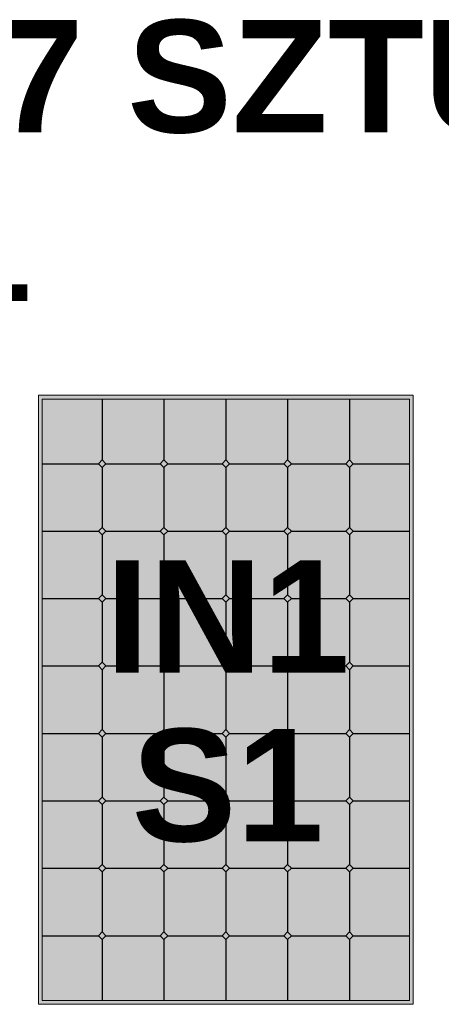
# Model space of a CAD drawing. Header units: millimetres. Extents: x -6697 to 21546, y -3389 to 18959.
# Tile 31 of 153: x -5278 to -5166, y 7299 to 7562. Entities that reach past the tile are written whole.
import ezdxf

# ---------------------------------------------------------------- set-up
doc = ezdxf.new("R2010")
doc.units = ezdxf.units.MM
doc.layers.add('2DS_OBJ', color=7, linetype='Continuous', lineweight=18, true_color=0xffdf7f)
doc.layers.add('JK-linie pomocnicze', color=40, linetype='Continuous', true_color=0xffbf00)
for name, color, linetype in [('JK-opis', 131, 'Continuous'), ('linie pomocnicze', 30, 'Continuous'), ('opisy', 7, 'Continuous')]:
    doc.layers.add(name, color=color, linetype=linetype)
doc.styles.add('Arial', font='arial.ttf')

msp = doc.modelspace()

# ---------------------------------------------------------------- hatches: boundary and pattern name
at = {"layer": 'linie pomocnicze'}
h = msp.add_hatch(color=256, dxfattribs=at)
h.dxf.hatch_style = 1
h.paths.add_polyline_path([(-5273.3, 7461.25), (-5273.3, 7298.68), (-5173.3, 7298.68), (-5173.3, 7461.25)])
h.paths.add_polyline_path([(-5272.3, 7460.25), (-5272.3, 7299.68), (-5174.3, 7299.68), (-5174.3, 7460.25)], flags=16)
h.paths.add_polyline_path([(-5206.8, 7444), (-5205.8, 7443), (-5191.3, 7443), (-5190.3, 7444), (-5189.3, 7443), (-5190.3, 7442), (-5190.3, 7426), (-5189.3, 7425), (-5190.3, 7424), (-5190.3, 7408), (-5189.3, 7407), (-5190.3, 7406), (-5190.3, 7390), (-5189.3, 7389), (-5190.3, 7388), (-5190.3, 7372), (-5189.3, 7371), (-5190.3, 7370), (-5190.3, 7354), (-5189.3, 7353), (-5190.3, 7352), (-5190.3, 7336), (-5189.3, 7335), (-5190.3, 7334), (-5190.3, 7318), (-5189.3, 7317), (-5190.3, 7316), (-5191.3, 7317), (-5205.8, 7317), (-5206.8, 7316), (-5207.8, 7317), (-5222.3, 7317), (-5223.3, 7316), (-5224.3, 7317), (-5238.8, 7317), (-5239.8, 7316), (-5240.8, 7317), (-5255.3, 7317), (-5256.3, 7316), (-5257.3, 7317), (-5256.3, 7318), (-5256.3, 7334), (-5257.3, 7335), (-5256.3, 7336), (-5256.3, 7352), (-5257.3, 7353), (-5256.3, 7354), (-5256.3, 7370), (-5257.3, 7371), (-5256.3, 7372), (-5256.3, 7388), (-5257.3, 7389), (-5256.3, 7390), (-5256.3, 7406), (-5257.3, 7407), (-5256.3, 7408), (-5256.3, 7424), (-5257.3, 7425), (-5256.3, 7426), (-5256.3, 7442), (-5257.3, 7443), (-5256.3, 7444), (-5255.3, 7443), (-5240.8, 7443), (-5239.8, 7444), (-5238.8, 7443), (-5224.3, 7443), (-5223.3, 7444), (-5222.3, 7443), (-5207.8, 7443)], flags=0)
h.paths.add_polyline_path([(-5206.8, 7426), (-5205.8, 7425), (-5206.8, 7424), (-5206.8, 7408), (-5205.8, 7407), (-5206.8, 7406), (-5206.8, 7390), (-5205.8, 7389), (-5206.8, 7388), (-5206.8, 7372), (-5205.8, 7371), (-5206.8, 7370), (-5206.8, 7354), (-5205.8, 7353), (-5206.8, 7352), (-5206.8, 7336), (-5205.8, 7335), (-5206.8, 7334), (-5207.8, 7335), (-5222.3, 7335), (-5223.3, 7334), (-5224.3, 7335), (-5238.8, 7335), (-5239.8, 7334), (-5240.8, 7335), (-5239.8, 7336), (-5239.8, 7352), (-5240.8, 7353), (-5239.8, 7354), (-5239.8, 7370), (-5240.8, 7371), (-5239.8, 7372), (-5239.8, 7388), (-5240.8, 7389), (-5239.8, 7390), (-5239.8, 7406), (-5240.8, 7407), (-5239.8, 7408), (-5239.8, 7424), (-5240.8, 7425), (-5239.8, 7426), (-5238.8, 7425), (-5224.3, 7425), (-5223.3, 7426), (-5222.3, 7425), (-5207.8, 7425)], flags=0)
h.paths.add_polyline_path([(-5223.3, 7408), (-5222.3, 7407), (-5223.3, 7406), (-5223.3, 7390), (-5222.3, 7389), (-5223.3, 7388), (-5223.3, 7372), (-5222.3, 7371), (-5223.3, 7370), (-5223.3, 7354), (-5222.3, 7353), (-5223.3, 7352), (-5224.3, 7353), (-5223.3, 7354), (-5223.3, 7370), (-5224.3, 7371), (-5223.3, 7372), (-5223.3, 7388), (-5224.3, 7389), (-5223.3, 7390), (-5223.3, 7406), (-5224.3, 7407)], flags=0)
at = {"layer": 'linie pomocnicze', "true_color": 0xadddf7, "transparency": 33554498}
h = msp.add_hatch(color=141, dxfattribs=at)
h.dxf.hatch_style = 1
h.paths.add_polyline_path([(-5272.3, 7443), (-5257.3, 7443), (-5256.3, 7444), (-5256.3, 7460.25), (-5272.3, 7460.25)])
h.paths.add_polyline_path([(-5256.3, 7444), (-5255.3, 7443), (-5240.8, 7443), (-5239.8, 7444), (-5239.8, 7460.25), (-5256.3, 7460.25)])
h.paths.add_polyline_path([(-5223.3, 7460.25), (-5239.8, 7460.25), (-5239.8, 7444), (-5238.8, 7443), (-5224.3, 7443), (-5223.3, 7444)])
h.paths.add_polyline_path([(-5206.8, 7460.25), (-5223.3, 7460.25), (-5223.3, 7444), (-5222.3, 7443), (-5207.8, 7443), (-5206.8, 7444)])
h.paths.add_polyline_path([(-5190.3, 7460.25), (-5206.8, 7460.25), (-5206.8, 7444), (-5205.8, 7443), (-5191.3, 7443), (-5190.3, 7444)])
h.paths.add_polyline_path([(-5174.3, 7443), (-5174.3, 7460.25), (-5190.3, 7460.25), (-5190.3, 7444), (-5189.3, 7443)])
at = {"layer": 'linie pomocnicze'}
h = msp.add_hatch(color=256, dxfattribs=at)
h.dxf.hatch_style = 1
h.paths.add_polyline_path([(-5206.8, 7444), (-5207.8, 7443), (-5206.8, 7442), (-5205.8, 7443)])
h.paths.add_polyline_path([(-5190.3, 7444), (-5191.3, 7443), (-5190.3, 7442), (-5189.3, 7443)])
h.paths.add_polyline_path([(-5223.3, 7444), (-5224.3, 7443), (-5223.3, 7442), (-5222.3, 7443)])
h.paths.add_polyline_path([(-5240.8, 7443), (-5239.8, 7442), (-5238.8, 7443), (-5239.8, 7444)])
h.paths.add_polyline_path([(-5257.3, 7443), (-5256.3, 7442), (-5255.3, 7443), (-5256.3, 7444)])
at = {"layer": 'linie pomocnicze', "true_color": 0xadddf7, "transparency": 33554498}
h = msp.add_hatch(color=141, dxfattribs=at)
h.dxf.hatch_style = 1
h.paths.add_polyline_path([(-5272.3, 7425), (-5257.3, 7425), (-5256.3, 7426), (-5256.3, 7442), (-5257.3, 7443), (-5272.3, 7443)])
h.paths.add_polyline_path([(-5255.3, 7443), (-5256.3, 7442), (-5256.3, 7426), (-5255.3, 7425), (-5240.8, 7425), (-5239.8, 7426), (-5239.8, 7442), (-5240.8, 7443)])
h.paths.add_polyline_path([(-5238.8, 7443), (-5239.8, 7442), (-5239.8, 7426), (-5238.8, 7425), (-5224.3, 7425), (-5223.3, 7426), (-5223.3, 7442), (-5224.3, 7443)])
h.paths.add_polyline_path([(-5206.8, 7442), (-5207.8, 7443), (-5222.3, 7443), (-5223.3, 7442), (-5223.3, 7426), (-5222.3, 7425), (-5207.8, 7425), (-5206.8, 7426)])
h.paths.add_polyline_path([(-5206.8, 7426), (-5205.8, 7425), (-5191.3, 7425), (-5190.3, 7426), (-5190.3, 7442), (-5191.3, 7443), (-5205.8, 7443), (-5206.8, 7442)])
h.paths.add_polyline_path([(-5190.3, 7426), (-5189.3, 7425), (-5174.3, 7425), (-5174.3, 7443), (-5189.3, 7443), (-5190.3, 7442)])
h.paths.add_polyline_path([(-5272.3, 7407), (-5257.3, 7407), (-5256.3, 7408), (-5256.3, 7424), (-5257.3, 7425), (-5272.3, 7425)])
h.paths.add_polyline_path([(-5239.8, 7424), (-5240.8, 7425), (-5255.3, 7425), (-5256.3, 7424), (-5256.3, 7408), (-5255.3, 7407), (-5240.8, 7407), (-5239.8, 7408)])
h.paths.add_polyline_path([(-5238.8, 7425), (-5239.8, 7424), (-5239.8, 7408), (-5238.8, 7407), (-5224.3, 7407), (-5223.3, 7408), (-5223.3, 7424), (-5224.3, 7425)])
h.paths.add_polyline_path([(-5223.3, 7408), (-5222.3, 7407), (-5207.8, 7407), (-5206.8, 7408), (-5206.8, 7424), (-5207.8, 7425), (-5222.3, 7425), (-5223.3, 7424)])
h.paths.add_polyline_path([(-5206.8, 7408), (-5205.8, 7407), (-5191.3, 7407), (-5190.3, 7408), (-5190.3, 7424), (-5191.3, 7425), (-5205.8, 7425), (-5206.8, 7424)])
h.paths.add_polyline_path([(-5190.3, 7408), (-5189.3, 7407), (-5174.3, 7407), (-5174.3, 7425), (-5189.3, 7425), (-5190.3, 7424)])
h.paths.add_polyline_path([(-5272.3, 7407), (-5272.3, 7389), (-5257.3, 7389), (-5256.3, 7390), (-5256.3, 7406), (-5257.3, 7407)])
h.paths.add_polyline_path([(-5256.3, 7390), (-5255.3, 7389), (-5240.8, 7389), (-5239.8, 7390), (-5239.8, 7406), (-5240.8, 7407), (-5255.3, 7407), (-5256.3, 7406)])
h.paths.add_polyline_path([(-5223.3, 7406), (-5224.3, 7407), (-5238.8, 7407), (-5239.8, 7406), (-5239.8, 7390), (-5238.8, 7389), (-5224.3, 7389), (-5223.3, 7390)])
h.paths.add_polyline_path([(-5223.3, 7390), (-5222.3, 7389), (-5207.8, 7389), (-5206.8, 7390), (-5206.8, 7406), (-5207.8, 7407), (-5222.3, 7407), (-5223.3, 7406)])
h.paths.add_polyline_path([(-5206.8, 7390), (-5205.8, 7389), (-5191.3, 7389), (-5190.3, 7390), (-5190.3, 7406), (-5191.3, 7407), (-5205.8, 7407), (-5206.8, 7406)])
h.paths.add_polyline_path([(-5190.3, 7390), (-5189.3, 7389), (-5174.3, 7389), (-5174.3, 7407), (-5189.3, 7407), (-5190.3, 7406)])
h.paths.add_polyline_path([(-5272.3, 7371), (-5257.3, 7371), (-5256.3, 7372), (-5256.3, 7388), (-5257.3, 7389), (-5272.3, 7389)])
h.paths.add_polyline_path([(-5240.8, 7371), (-5239.8, 7372), (-5239.8, 7388), (-5240.8, 7389), (-5255.3, 7389), (-5256.3, 7388), (-5256.3, 7372), (-5255.3, 7371)])
h.paths.add_polyline_path([(-5223.3, 7388), (-5224.3, 7389), (-5238.8, 7389), (-5239.8, 7388), (-5239.8, 7372), (-5238.8, 7371), (-5224.3, 7371), (-5223.3, 7372)])
h.paths.add_polyline_path([(-5223.3, 7372), (-5222.3, 7371), (-5207.8, 7371), (-5206.8, 7372), (-5206.8, 7388), (-5207.8, 7389), (-5222.3, 7389), (-5223.3, 7388)])
h.paths.add_polyline_path([(-5206.8, 7372), (-5205.8, 7371), (-5191.3, 7371), (-5190.3, 7372), (-5190.3, 7388), (-5191.3, 7389), (-5205.8, 7389), (-5206.8, 7388)])
h.paths.add_polyline_path([(-5190.3, 7372), (-5189.3, 7371), (-5174.3, 7371), (-5174.3, 7389), (-5189.3, 7389), (-5190.3, 7388)])
h.paths.add_polyline_path([(-5272.3, 7353), (-5257.3, 7353), (-5256.3, 7354), (-5256.3, 7370), (-5257.3, 7371), (-5272.3, 7371)])
h.paths.add_polyline_path([(-5256.3, 7354), (-5255.3, 7353), (-5240.8, 7353), (-5239.8, 7354), (-5239.8, 7370), (-5240.8, 7371), (-5255.3, 7371), (-5256.3, 7370)])
h.paths.add_polyline_path([(-5223.3, 7370), (-5224.3, 7371), (-5238.8, 7371), (-5239.8, 7370), (-5239.8, 7354), (-5238.8, 7353), (-5224.3, 7353), (-5223.3, 7354)])
h.paths.add_polyline_path([(-5223.3, 7354), (-5222.3, 7353), (-5207.8, 7353), (-5206.8, 7354), (-5206.8, 7370), (-5207.8, 7371), (-5222.3, 7371), (-5223.3, 7370)])
h.paths.add_polyline_path([(-5206.8, 7354), (-5205.8, 7353), (-5191.3, 7353), (-5190.3, 7354), (-5190.3, 7370), (-5191.3, 7371), (-5205.8, 7371), (-5206.8, 7370)])
h.paths.add_polyline_path([(-5190.3, 7354), (-5189.3, 7353), (-5174.3, 7353), (-5174.3, 7371), (-5189.3, 7371), (-5190.3, 7370)])
h.paths.add_polyline_path([(-5272.3, 7353), (-5272.3, 7335), (-5257.3, 7335), (-5256.3, 7336), (-5256.3, 7352), (-5257.3, 7353)])
h.paths.add_polyline_path([(-5239.8, 7352), (-5240.8, 7353), (-5255.3, 7353), (-5256.3, 7352), (-5256.3, 7336), (-5255.3, 7335), (-5240.8, 7335), (-5239.8, 7336)])
h.paths.add_polyline_path([(-5223.3, 7352), (-5224.3, 7353), (-5238.8, 7353), (-5239.8, 7352), (-5239.8, 7336), (-5238.8, 7335), (-5224.3, 7335), (-5223.3, 7336)])
h.paths.add_polyline_path([(-5223.3, 7336), (-5222.3, 7335), (-5207.8, 7335), (-5206.8, 7336), (-5206.8, 7352), (-5207.8, 7353), (-5222.3, 7353), (-5223.3, 7352)])
h.paths.add_polyline_path([(-5190.3, 7352), (-5191.3, 7353), (-5205.8, 7353), (-5206.8, 7352), (-5206.8, 7336), (-5205.8, 7335), (-5191.3, 7335), (-5190.3, 7336)])
h.paths.add_polyline_path([(-5190.3, 7336), (-5189.3, 7335), (-5174.3, 7335), (-5174.3, 7353), (-5189.3, 7353), (-5190.3, 7352)])
h.paths.add_polyline_path([(-5256.3, 7334), (-5257.3, 7335), (-5272.3, 7335), (-5272.3, 7317), (-5257.3, 7317), (-5256.3, 7318)])
h.paths.add_polyline_path([(-5239.8, 7334), (-5240.8, 7335), (-5255.3, 7335), (-5256.3, 7334), (-5256.3, 7318), (-5255.3, 7317), (-5240.8, 7317), (-5239.8, 7318)])
h.paths.add_polyline_path([(-5223.3, 7334), (-5224.3, 7335), (-5238.8, 7335), (-5239.8, 7334), (-5239.8, 7318), (-5238.8, 7317), (-5224.3, 7317), (-5223.3, 7318)])
h.paths.add_polyline_path([(-5206.8, 7334), (-5207.8, 7335), (-5222.3, 7335), (-5223.3, 7334), (-5223.3, 7318), (-5222.3, 7317), (-5207.8, 7317), (-5206.8, 7318)])
h.paths.add_polyline_path([(-5206.8, 7318), (-5205.8, 7317), (-5191.3, 7317), (-5190.3, 7318), (-5190.3, 7334), (-5191.3, 7335), (-5205.8, 7335), (-5206.8, 7334)])
h.paths.add_polyline_path([(-5174.3, 7335), (-5189.3, 7335), (-5190.3, 7334), (-5190.3, 7318), (-5189.3, 7317), (-5174.3, 7317)])
h.paths.add_polyline_path([(-5256.3, 7316), (-5257.3, 7317), (-5272.3, 7317), (-5272.3, 7299.68), (-5256.3, 7299.68)])
h.paths.add_polyline_path([(-5239.8, 7316), (-5240.8, 7317), (-5255.3, 7317), (-5256.3, 7316), (-5256.3, 7299.68), (-5239.8, 7299.68)])
h.paths.add_polyline_path([(-5238.8, 7317), (-5239.8, 7316), (-5239.8, 7299.68), (-5223.3, 7299.68), (-5223.3, 7316), (-5224.3, 7317)])
h.paths.add_polyline_path([(-5222.3, 7317), (-5223.3, 7316), (-5223.3, 7299.68), (-5206.8, 7299.68), (-5206.8, 7316), (-5207.8, 7317)])
h.paths.add_polyline_path([(-5206.8, 7299.68), (-5190.3, 7299.68), (-5190.3, 7316), (-5191.3, 7317), (-5205.8, 7317), (-5206.8, 7316)])
h.paths.add_polyline_path([(-5174.3, 7317), (-5189.3, 7317), (-5190.3, 7316), (-5190.3, 7299.68), (-5174.3, 7299.68)])
at = {"layer": 'linie pomocnicze'}
h = msp.add_hatch(color=256, dxfattribs=at)
h.dxf.hatch_style = 1
h.paths.add_polyline_path([(-5256.3, 7424), (-5255.3, 7425), (-5256.3, 7426), (-5257.3, 7425)])
h.paths.add_polyline_path([(-5239.8, 7424), (-5238.8, 7425), (-5239.8, 7426), (-5240.8, 7425)])
h.paths.add_polyline_path([(-5223.3, 7426), (-5224.3, 7425), (-5223.3, 7424), (-5222.3, 7425)])
h.paths.add_polyline_path([(-5207.8, 7425), (-5206.8, 7424), (-5205.8, 7425), (-5206.8, 7426)])
h.paths.add_polyline_path([(-5190.3, 7426), (-5191.3, 7425), (-5190.3, 7424), (-5189.3, 7425)])
h = msp.add_hatch(color=256, dxfattribs=at)
h.dxf.hatch_style = 1
h.paths.add_polyline_path([(-5256.3, 7408), (-5257.3, 7407), (-5256.3, 7406), (-5255.3, 7407)])
h.paths.add_polyline_path([(-5238.8, 7407), (-5239.8, 7408), (-5240.8, 7407), (-5239.8, 7406)])
h.paths.add_polyline_path([(-5224.3, 7407), (-5223.3, 7406), (-5222.3, 7407), (-5223.3, 7408)])
h.paths.add_polyline_path([(-5206.8, 7408), (-5207.8, 7407), (-5206.8, 7406), (-5205.8, 7407)])
h.paths.add_polyline_path([(-5190.3, 7408), (-5191.3, 7407), (-5190.3, 7406), (-5189.3, 7407)])
h = msp.add_hatch(color=256, dxfattribs=at)
h.dxf.hatch_style = 1
h.paths.add_polyline_path([(-5256.3, 7390), (-5257.3, 7389), (-5256.3, 7388), (-5255.3, 7389)])
h.paths.add_polyline_path([(-5239.8, 7390), (-5240.8, 7389), (-5239.8, 7388), (-5238.8, 7389)])
h.paths.add_polyline_path([(-5224.3, 7389), (-5223.3, 7388), (-5222.3, 7389), (-5223.3, 7390)])
h.paths.add_polyline_path([(-5207.8, 7389), (-5206.8, 7388), (-5205.8, 7389), (-5206.8, 7390)])
h.paths.add_polyline_path([(-5191.3, 7389), (-5190.3, 7388), (-5189.3, 7389), (-5190.3, 7390)])
h = msp.add_hatch(color=256, dxfattribs=at)
h.dxf.hatch_style = 1
h.paths.add_polyline_path([(-5257.3, 7371), (-5256.3, 7370), (-5255.3, 7371), (-5256.3, 7372)])
h.paths.add_polyline_path([(-5240.8, 7371), (-5239.8, 7370), (-5238.8, 7371), (-5239.8, 7372)])
h.paths.add_polyline_path([(-5224.3, 7371), (-5223.3, 7370), (-5222.3, 7371), (-5223.3, 7372)])
h.paths.add_polyline_path([(-5207.8, 7371), (-5206.8, 7370), (-5205.8, 7371), (-5206.8, 7372)])
h.paths.add_polyline_path([(-5189.3, 7371), (-5190.3, 7372), (-5191.3, 7371), (-5190.3, 7370)])
h = msp.add_hatch(color=256, dxfattribs=at)
h.dxf.hatch_style = 1
h.paths.add_polyline_path([(-5257.3, 7353), (-5256.3, 7352), (-5255.3, 7353), (-5256.3, 7354)])
h.paths.add_polyline_path([(-5239.8, 7352), (-5238.8, 7353), (-5239.8, 7354), (-5240.8, 7353)])
h.paths.add_polyline_path([(-5224.3, 7353), (-5223.3, 7352), (-5222.3, 7353), (-5223.3, 7354)])
h.paths.add_polyline_path([(-5206.8, 7354), (-5207.8, 7353), (-5206.8, 7352), (-5205.8, 7353)])
h.paths.add_polyline_path([(-5191.3, 7353), (-5190.3, 7352), (-5189.3, 7353), (-5190.3, 7354)])
h = msp.add_hatch(color=256, dxfattribs=at)
h.dxf.hatch_style = 1
h.paths.add_polyline_path([(-5256.3, 7334), (-5255.3, 7335), (-5256.3, 7336), (-5257.3, 7335)])
h.paths.add_polyline_path([(-5240.8, 7335), (-5239.8, 7334), (-5238.8, 7335), (-5239.8, 7336)])
h.paths.add_polyline_path([(-5223.3, 7334), (-5222.3, 7335), (-5223.3, 7336), (-5224.3, 7335)])
h.paths.add_polyline_path([(-5205.8, 7335), (-5206.8, 7336), (-5207.8, 7335), (-5206.8, 7334)])
h.paths.add_polyline_path([(-5191.3, 7335), (-5190.3, 7334), (-5189.3, 7335), (-5190.3, 7336)])
h = msp.add_hatch(color=256, dxfattribs=at)
h.dxf.hatch_style = 1
h.paths.add_polyline_path([(-5256.3, 7318), (-5257.3, 7317), (-5256.3, 7316), (-5255.3, 7317)])
h.paths.add_polyline_path([(-5239.8, 7318), (-5240.8, 7317), (-5239.8, 7316), (-5238.8, 7317)])
h.paths.add_polyline_path([(-5223.3, 7318), (-5224.3, 7317), (-5223.3, 7316), (-5222.3, 7317)])
h.paths.add_polyline_path([(-5207.8, 7317), (-5206.8, 7316), (-5205.8, 7317), (-5206.8, 7318)])
h.paths.add_polyline_path([(-5190.3, 7318), (-5191.3, 7317), (-5190.3, 7316), (-5189.3, 7317)])

# ---------------------------------------------------------------- linework, layer by layer
at = {"layer": '2DS_OBJ', "elevation": 0}
for points in [[(-5173.3, 7461.25), (-5173.3, 7298.68), (-5273.3, 7298.68), (-5273.3, 7461.25)], [(-5174.3, 7460.25), (-5174.3, 7299.68), (-5272.3, 7299.68), (-5272.3, 7460.25)]]:
    msp.add_lwpolyline(points, close=True, dxfattribs=at)
at = {"layer": 'JK-linie pomocnicze'}
for p, q in [((-5256.3, 7460.25), (-5256.3, 7444)), ((-5239.8, 7460.25), (-5239.8, 7444)), ((-5223.3, 7460.25), (-5223.3, 7444)), ((-5206.8, 7460.25), (-5206.8, 7444)), ((-5190.3, 7460.25), (-5190.3, 7444)), ((-5257.3, 7443), (-5256.3, 7444)), ((-5256.3, 7444), (-5255.3, 7443)), ((-5240.8, 7443), (-5239.8, 7444)), ((-5239.8, 7444), (-5238.8, 7443)), ((-5224.3, 7443), (-5223.3, 7444)), ((-5223.3, 7444), (-5222.3, 7443)), ((-5207.8, 7443), (-5206.8, 7444)), ((-5206.8, 7444), (-5205.8, 7443)), ((-5191.3, 7443), (-5190.3, 7444)), ((-5190.3, 7444), (-5189.3, 7443)), ((-5272.3, 7443), (-5257.3, 7443)), ((-5256.3, 7442), (-5257.3, 7443)), ((-5255.3, 7443), (-5256.3, 7442)), ((-5256.3, 7442), (-5256.3, 7426)), ((-5255.3, 7443), (-5240.8, 7443)), ((-5239.8, 7442), (-5240.8, 7443)), ((-5238.8, 7443), (-5239.8, 7442)), ((-5239.8, 7442), (-5239.8, 7426)), ((-5238.8, 7443), (-5224.3, 7443)), ((-5223.3, 7442), (-5224.3, 7443)), ((-5222.3, 7443), (-5223.3, 7442)), ((-5223.3, 7442), (-5223.3, 7426)), ((-5222.3, 7443), (-5207.8, 7443)), ((-5206.8, 7442), (-5207.8, 7443)), ((-5205.8, 7443), (-5206.8, 7442)), ((-5206.8, 7442), (-5206.8, 7426)), ((-5205.8, 7443), (-5191.3, 7443)), ((-5190.3, 7442), (-5191.3, 7443)), ((-5189.3, 7443), (-5190.3, 7442)), ((-5190.3, 7442), (-5190.3, 7426)), ((-5189.3, 7443), (-5174.3, 7443)), ((-5257.3, 7425), (-5256.3, 7426)), ((-5256.3, 7426), (-5255.3, 7425)), ((-5240.8, 7425), (-5239.8, 7426)), ((-5239.8, 7426), (-5238.8, 7425)), ((-5224.3, 7425), (-5223.3, 7426)), ((-5223.3, 7426), (-5222.3, 7425)), ((-5207.8, 7425), (-5206.8, 7426)), ((-5206.8, 7426), (-5205.8, 7425)), ((-5191.3, 7425), (-5190.3, 7426)), ((-5190.3, 7426), (-5189.3, 7425)), ((-5272.3, 7425), (-5257.3, 7425)), ((-5256.3, 7424), (-5257.3, 7425)), ((-5255.3, 7425), (-5256.3, 7424)), ((-5256.3, 7424), (-5256.3, 7408)), ((-5255.3, 7425), (-5240.8, 7425)), ((-5239.8, 7424), (-5240.8, 7425)), ((-5238.8, 7425), (-5239.8, 7424)), ((-5239.8, 7424), (-5239.8, 7408)), ((-5238.8, 7425), (-5224.3, 7425)), ((-5223.3, 7424), (-5224.3, 7425)), ((-5222.3, 7425), (-5223.3, 7424)), ((-5223.3, 7424), (-5223.3, 7408)), ((-5222.3, 7425), (-5207.8, 7425)), ((-5206.8, 7424), (-5207.8, 7425)), ((-5205.8, 7425), (-5206.8, 7424)), ((-5206.8, 7424), (-5206.8, 7408)), ((-5205.8, 7425), (-5191.3, 7425)), ((-5190.3, 7424), (-5191.3, 7425)), ((-5189.3, 7425), (-5190.3, 7424)), ((-5190.3, 7424), (-5190.3, 7408)), ((-5189.3, 7425), (-5174.3, 7425)), ((-5272.3, 7407), (-5257.3, 7407)), ((-5257.3, 7407), (-5256.3, 7408)), ((-5256.3, 7406), (-5257.3, 7407)), ((-5256.3, 7408), (-5255.3, 7407)), ((-5255.3, 7407), (-5256.3, 7406)), ((-5255.3, 7407), (-5240.8, 7407)), ((-5240.8, 7407), (-5239.8, 7408)), ((-5239.8, 7406), (-5240.8, 7407)), ((-5239.8, 7408), (-5238.8, 7407)), ((-5238.8, 7407), (-5239.8, 7406)), ((-5238.8, 7407), (-5224.3, 7407)), ((-5224.3, 7407), (-5223.3, 7408)), ((-5223.3, 7406), (-5224.3, 7407)), ((-5223.3, 7408), (-5222.3, 7407)), ((-5222.3, 7407), (-5223.3, 7406)), ((-5222.3, 7407), (-5207.8, 7407)), ((-5207.8, 7407), (-5206.8, 7408)), ((-5206.8, 7406), (-5207.8, 7407)), ((-5206.8, 7408), (-5205.8, 7407)), ((-5205.8, 7407), (-5206.8, 7406)), ((-5205.8, 7407), (-5191.3, 7407)), ((-5191.3, 7407), (-5190.3, 7408)), ((-5190.3, 7406), (-5191.3, 7407)), ((-5190.3, 7408), (-5189.3, 7407)), ((-5189.3, 7407), (-5190.3, 7406)), ((-5189.3, 7407), (-5174.3, 7407)), ((-5256.3, 7406), (-5256.3, 7390)), ((-5239.8, 7406), (-5239.8, 7390)), ((-5223.3, 7406), (-5223.3, 7390)), ((-5206.8, 7406), (-5206.8, 7390)), ((-5190.3, 7406), (-5190.3, 7390)), ((-5272.3, 7389), (-5257.3, 7389)), ((-5257.3, 7389), (-5256.3, 7390)), ((-5256.3, 7388), (-5257.3, 7389)), ((-5256.3, 7390), (-5255.3, 7389)), ((-5255.3, 7389), (-5256.3, 7388)), ((-5255.3, 7389), (-5240.8, 7389)), ((-5240.8, 7389), (-5239.8, 7390)), ((-5239.8, 7388), (-5240.8, 7389)), ((-5239.8, 7390), (-5238.8, 7389)), ((-5238.8, 7389), (-5239.8, 7388)), ((-5238.8, 7389), (-5224.3, 7389)), ((-5224.3, 7389), (-5223.3, 7390)), ((-5223.3, 7388), (-5224.3, 7389)), ((-5223.3, 7390), (-5222.3, 7389)), ((-5222.3, 7389), (-5223.3, 7388)), ((-5222.3, 7389), (-5207.8, 7389)), ((-5207.8, 7389), (-5206.8, 7390)), ((-5206.8, 7388), (-5207.8, 7389)), ((-5206.8, 7390), (-5205.8, 7389)), ((-5205.8, 7389), (-5206.8, 7388)), ((-5205.8, 7389), (-5191.3, 7389)), ((-5191.3, 7389), (-5190.3, 7390)), ((-5190.3, 7388), (-5191.3, 7389)), ((-5190.3, 7390), (-5189.3, 7389)), ((-5189.3, 7389), (-5190.3, 7388)), ((-5189.3, 7389), (-5174.3, 7389)), ((-5256.3, 7388), (-5256.3, 7372)), ((-5239.8, 7388), (-5239.8, 7372)), ((-5223.3, 7388), (-5223.3, 7372)), ((-5206.8, 7388), (-5206.8, 7372)), ((-5190.3, 7388), (-5190.3, 7372)), ((-5272.3, 7371), (-5257.3, 7371)), ((-5257.3, 7371), (-5256.3, 7372)), ((-5256.3, 7370), (-5257.3, 7371)), ((-5256.3, 7372), (-5255.3, 7371)), ((-5255.3, 7371), (-5256.3, 7370)), ((-5255.3, 7371), (-5240.8, 7371)), ((-5240.8, 7371), (-5239.8, 7372)), ((-5239.8, 7370), (-5240.8, 7371)), ((-5239.8, 7372), (-5238.8, 7371)), ((-5238.8, 7371), (-5239.8, 7370)), ((-5238.8, 7371), (-5224.3, 7371)), ((-5224.3, 7371), (-5223.3, 7372)), ((-5223.3, 7370), (-5224.3, 7371)), ((-5223.3, 7372), (-5222.3, 7371)), ((-5222.3, 7371), (-5223.3, 7370)), ((-5222.3, 7371), (-5207.8, 7371)), ((-5207.8, 7371), (-5206.8, 7372)), ((-5206.8, 7370), (-5207.8, 7371)), ((-5206.8, 7372), (-5205.8, 7371)), ((-5205.8, 7371), (-5206.8, 7370)), ((-5205.8, 7371), (-5191.3, 7371)), ((-5191.3, 7371), (-5190.3, 7372)), ((-5190.3, 7370), (-5191.3, 7371)), ((-5190.3, 7372), (-5189.3, 7371)), ((-5189.3, 7371), (-5190.3, 7370)), ((-5189.3, 7371), (-5174.3, 7371)), ((-5256.3, 7370), (-5256.3, 7354)), ((-5239.8, 7370), (-5239.8, 7354)), ((-5223.3, 7370), (-5223.3, 7354)), ((-5206.8, 7370), (-5206.8, 7354)), ((-5190.3, 7370), (-5190.3, 7354)), ((-5272.3, 7353), (-5257.3, 7353)), ((-5257.3, 7353), (-5256.3, 7354)), ((-5256.3, 7352), (-5257.3, 7353)), ((-5256.3, 7354), (-5255.3, 7353)), ((-5255.3, 7353), (-5256.3, 7352)), ((-5256.3, 7352), (-5256.3, 7336)), ((-5255.3, 7353), (-5240.8, 7353)), ((-5240.8, 7353), (-5239.8, 7354)), ((-5239.8, 7352), (-5240.8, 7353)), ((-5239.8, 7354), (-5238.8, 7353)), ((-5238.8, 7353), (-5239.8, 7352)), ((-5239.8, 7352), (-5239.8, 7336)), ((-5238.8, 7353), (-5224.3, 7353)), ((-5224.3, 7353), (-5223.3, 7354)), ((-5223.3, 7352), (-5224.3, 7353)), ((-5223.3, 7354), (-5222.3, 7353)), ((-5222.3, 7353), (-5223.3, 7352)), ((-5223.3, 7352), (-5223.3, 7336)), ((-5222.3, 7353), (-5207.8, 7353)), ((-5207.8, 7353), (-5206.8, 7354)), ((-5206.8, 7352), (-5207.8, 7353)), ((-5206.8, 7354), (-5205.8, 7353)), ((-5205.8, 7353), (-5206.8, 7352)), ((-5206.8, 7352), (-5206.8, 7336)), ((-5205.8, 7353), (-5191.3, 7353)), ((-5191.3, 7353), (-5190.3, 7354)), ((-5190.3, 7352), (-5191.3, 7353)), ((-5190.3, 7354), (-5189.3, 7353)), ((-5189.3, 7353), (-5190.3, 7352)), ((-5190.3, 7352), (-5190.3, 7336)), ((-5189.3, 7353), (-5174.3, 7353)), ((-5257.3, 7335), (-5256.3, 7336)), ((-5256.3, 7336), (-5255.3, 7335)), ((-5240.8, 7335), (-5239.8, 7336)), ((-5239.8, 7336), (-5238.8, 7335)), ((-5224.3, 7335), (-5223.3, 7336)), ((-5223.3, 7336), (-5222.3, 7335)), ((-5207.8, 7335), (-5206.8, 7336)), ((-5206.8, 7336), (-5205.8, 7335)), ((-5191.3, 7335), (-5190.3, 7336)), ((-5190.3, 7336), (-5189.3, 7335)), ((-5272.3, 7335), (-5257.3, 7335)), ((-5256.3, 7334), (-5257.3, 7335)), ((-5255.3, 7335), (-5256.3, 7334)), ((-5256.3, 7334), (-5256.3, 7318)), ((-5255.3, 7335), (-5240.8, 7335)), ((-5239.8, 7334), (-5240.8, 7335)), ((-5238.8, 7335), (-5239.8, 7334)), ((-5239.8, 7334), (-5239.8, 7318)), ((-5238.8, 7335), (-5224.3, 7335)), ((-5223.3, 7334), (-5224.3, 7335)), ((-5222.3, 7335), (-5223.3, 7334)), ((-5223.3, 7334), (-5223.3, 7318)), ((-5222.3, 7335), (-5207.8, 7335)), ((-5206.8, 7334), (-5207.8, 7335)), ((-5205.8, 7335), (-5206.8, 7334)), ((-5206.8, 7334), (-5206.8, 7318)), ((-5205.8, 7335), (-5191.3, 7335)), ((-5190.3, 7334), (-5191.3, 7335)), ((-5189.3, 7335), (-5190.3, 7334)), ((-5190.3, 7334), (-5190.3, 7318)), ((-5189.3, 7335), (-5174.3, 7335)), ((-5257.3, 7317), (-5256.3, 7318)), ((-5256.3, 7318), (-5255.3, 7317)), ((-5240.8, 7317), (-5239.8, 7318)), ((-5239.8, 7318), (-5238.8, 7317)), ((-5224.3, 7317), (-5223.3, 7318)), ((-5223.3, 7318), (-5222.3, 7317)), ((-5207.8, 7317), (-5206.8, 7318)), ((-5206.8, 7318), (-5205.8, 7317)), ((-5191.3, 7317), (-5190.3, 7318)), ((-5190.3, 7318), (-5189.3, 7317)), ((-5272.3, 7317), (-5257.3, 7317)), ((-5256.3, 7316), (-5257.3, 7317)), ((-5255.3, 7317), (-5256.3, 7316)), ((-5256.3, 7316), (-5256.3, 7299.68)), ((-5255.3, 7317), (-5240.8, 7317)), ((-5239.8, 7316), (-5240.8, 7317)), ((-5238.8, 7317), (-5239.8, 7316)), ((-5239.8, 7316), (-5239.8, 7299.68)), ((-5238.8, 7317), (-5224.3, 7317)), ((-5223.3, 7316), (-5224.3, 7317)), ((-5222.3, 7317), (-5223.3, 7316)), ((-5223.3, 7316), (-5223.3, 7299.68)), ((-5222.3, 7317), (-5207.8, 7317)), ((-5206.8, 7316), (-5207.8, 7317)), ((-5205.8, 7317), (-5206.8, 7316)), ((-5206.8, 7316), (-5206.8, 7299.68)), ((-5205.8, 7317), (-5191.3, 7317)), ((-5190.3, 7316), (-5191.3, 7317)), ((-5189.3, 7317), (-5190.3, 7316)), ((-5190.3, 7316), (-5190.3, 7299.68)), ((-5189.3, 7317), (-5174.3, 7317))]:
    msp.add_line(p, q, dxfattribs=at)

# ---------------------------------------------------------------- texts
at = {"layer": 'JK-opis', "insert": (-5222.81, 7379.49), "char_height": 30, "width": 206.8498, "attachment_point": 5, "line_spacing_factor": 0.9, "style": 'Arial'}
msp.add_mtext('{\\fArial|b1|i0|c238|p34;IN1\\PS1}', dxfattribs=at)
at = {"layer": 'opisy', "insert": (-5442.81, 7523.49), "char_height": 30, "width": 1601.3502, "attachment_point": 5, "line_spacing_factor": 0.9, "style": 'Arial'}
msp.add_mtext('{\\fArial|b1|i0|c238|p34;GENERATOR FOTOWOLTAICZNY 17 SZTUK PO 280Wp\\PINV1/1-17/INA/S1}', dxfattribs=at)

doc.saveas('drawing.dxf')
